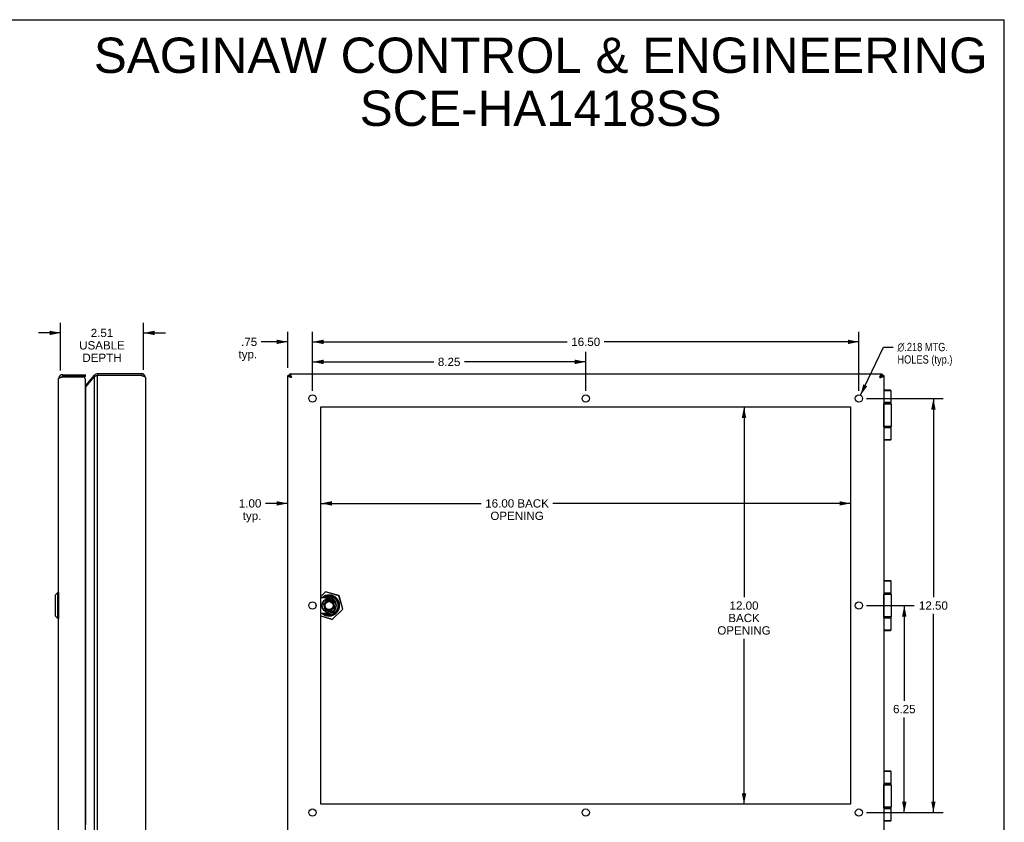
# Model space of a CAD drawing. Header units: inches. Extents: x 0 to 56.7, y 0 to 36.7.
# Tile 11 of 11: x 26.9 to 56.7, y 12.4 to 36.7. Entities that reach past the tile are written whole.
import ezdxf

# ---------------------------------------------------------------- set-up
doc = ezdxf.new("R2010")
doc.units = ezdxf.units.IN
doc.header["$LTSCALE"] = 3.116667
doc.header["$MEASUREMENT"] = 0
doc.layers.get('0').update_dxf_attribs({"linetype": 'CONTINUOUS'})
doc.layers.add('02___PRT_ALL_AXES', color=7, linetype='CONTINUOUS')
doc.layers.add('DIMENSIONS', color=7, linetype='CONTINUOUS')
doc.styles.get("Standard").update_dxf_attribs({"font": 'arial.ttf'})
doc.styles.add('TEXTSTYLE_1', font='gdt', dxfattribs={"width": 0.8})
doc.dimstyles.new('DIMSTYLE_1', dxfattribs={"dimtxt": 0.25, "dimasz": 0.333333, "dimexe": 0.09, "dimexo": 0.07, "dimgap": 0.0375, "dimtad": 0, "dimtih": 1, "dimtoh": 1, "dimzin": 4, "dimdsep": 46, "dimtxsty": 'Standard', "dimblk": '_FILLED', "dimblk1": '_FILLED', "dimblk2": '_FILLED', "dimcen": 0.09, "dimazin": 1, "dimtfac": 1, "dimtofl": 0, "dimtmove": 0, "dimatfit": 3, "dimldrblk": '_FILLED', "dimfxl": 0, "dimtolj": 1, "dimtzin": 4, "dimarcsym": 0})
doc.dimstyles.new('DIMSTYLE_2', dxfattribs={"dimtxt": 0.25, "dimasz": 0.333333, "dimexe": 0.09, "dimexo": 0.07, "dimgap": 0.09, "dimtad": 0, "dimtih": 1, "dimtoh": 1, "dimdec": 3, "dimzin": 4, "dimdsep": 46, "dimtxsty": 'Standard', "dimblk": '_FILLED', "dimblk1": '_FILLED', "dimblk2": '_FILLED', "dimcen": 0.09, "dimadec": 3, "dimazin": 1, "dimtfac": 1, "dimtofl": 0, "dimtmove": 0, "dimatfit": 1, "dimldrblk": '_FILLED', "dimfxl": 0, "dimtolj": 1, "dimtzin": 4, "dimarcsym": 0})

# ---------------------------------------------------------------- blocks, each defined once
blk = doc.blocks.new('_FILLED')
at = {"color": 0, "linetype": 'ByBlock'}
blk.add_solid([(0, 0), (-1, 0.2), (-1, -0.2)], dxfattribs=at)
blk = doc.blocks.new('*D1')
at = {"layer": 'DIMENSIONS', "color": 2, "linetype": 'Continuous'}
for p, q in [((35.776, 25.464), (35.776, 27.241)), ((52.276, 25.464), (52.276, 27.241)), ((35.776, 26.941), (43.464, 26.941)), ((52.276, 26.941), (44.587, 26.941))]:
    blk.add_line(p, q, dxfattribs=at)
at = {"layer": 'DIMENSIONS', "color": 2, "linetype": 'Continuous', "xscale": 0.3333333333, "yscale": 0.3333333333, "zscale": 0.3333333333, "rotation": 180}
blk.add_blockref('_FILLED', (35.776, 26.941), dxfattribs=at)
at = {"layer": 'DIMENSIONS', "color": 2, "linetype": 'Continuous', "xscale": 0.3333333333, "yscale": 0.3333333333, "zscale": 0.3333333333}
blk.add_blockref('_FILLED', (52.276, 26.941), dxfattribs=at)
at = {"layer": 'DIMENSIONS', "color": 2, "linetype": 'Continuous', "insert": (44.026, 27.066), "char_height": 0.25, "width": 0.87361, "attachment_point": 2, "line_spacing_factor": 0.9}
blk.add_mtext('16.50', dxfattribs=at)
blk = doc.blocks.new('*D2')
at = {"layer": 'DIMENSIONS', "color": 2, "linetype": 'Continuous'}
for p, q in [((52.323, 25.329), (53.023, 26.785)), ((53.023, 26.785), (53.314, 26.785))]:
    blk.add_line(p, q, dxfattribs=at)
at = {"layer": 'DIMENSIONS', "color": 2, "linetype": 'Continuous', "xscale": 0.3333333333, "yscale": 0.3333333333, "zscale": 0.3333333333, "rotation": 244.3288928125}
blk.add_blockref('_FILLED', (52.323, 25.329), dxfattribs=at)
at = {"layer": 'DIMENSIONS', "color": 2, "linetype": 'Continuous', "insert": (53.439, 26.91), "char_height": 0.25, "width": 2.07342, "attachment_point": 1, "line_spacing_factor": 0.9, "style": 'TEXTSTYLE_1'}
blk.add_mtext('{\\fgdt;n}\\fArial;.218 MTG.\\PHOLES (typ.)', dxfattribs=at)
blk = doc.blocks.new('*D3')
at = {"layer": 'DIMENSIONS', "color": 2, "linetype": 'Continuous'}
for p, q in [((52.509, 25.23), (54.825, 25.23)), ((54.525, 25.23), (54.525, 19.23)), ((54.525, 12.73), (54.525, 18.73)), ((52.618, 12.73), (54.825, 12.73))]:
    blk.add_line(p, q, dxfattribs=at)
at = {"layer": 'DIMENSIONS', "color": 2, "linetype": 'Continuous', "xscale": 0.3333333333, "yscale": 0.3333333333, "zscale": 0.3333333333}
for p, rotation in [((54.525, 25.23), 90), ((54.525, 12.73), 270)]:
    blk.add_blockref('_FILLED', p, dxfattribs=dict(at, rotation=rotation))
at = {"layer": 'DIMENSIONS', "color": 2, "linetype": 'Continuous', "insert": (54.525, 19.105), "char_height": 0.25, "width": 0.87361, "attachment_point": 2, "line_spacing_factor": 0.9}
blk.add_mtext('12.50', dxfattribs=at)
blk = doc.blocks.new('*D4')
at = {"layer": 'DIMENSIONS', "color": 2, "linetype": 'Continuous'}
for p, q in [((54.525, 12.73), (54.525, 13.397)), ((52.509, 12.73), (54.825, 12.73)), ((53.199, 11.98), (54.825, 11.98)), ((54.525, 11.98), (54.525, 11.208)), ((54.525, 11.208), (54.267, 11.208))]:
    blk.add_line(p, q, dxfattribs=at)
at = {"layer": 'DIMENSIONS', "color": 2, "linetype": 'Continuous', "xscale": 0.3333333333, "yscale": 0.3333333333, "zscale": 0.3333333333}
for p, rotation in [((54.525, 12.73), 270), ((54.525, 11.98), 90)]:
    blk.add_blockref('_FILLED', p, dxfattribs=dict(at, rotation=rotation))
at = {"layer": 'DIMENSIONS', "color": 2, "linetype": 'Continuous', "insert": (54.142, 11.333), "char_height": 0.25, "width": 0.56227, "attachment_point": 3, "line_spacing_factor": 0.9}
blk.add_mtext('.75\\Ptyp.', dxfattribs=at)
blk = doc.blocks.new('*D5')
at = {"layer": 'DIMENSIONS', "color": 2, "linetype": 'Continuous'}
for p, q in [((35.026, 26.154), (35.026, 27.241)), ((35.776, 25.464), (35.776, 27.241)), ((35.026, 26.941), (34.228, 26.941)), ((35.776, 26.941), (36.442, 26.941))]:
    blk.add_line(p, q, dxfattribs=at)
at = {"layer": 'DIMENSIONS', "color": 2, "linetype": 'Continuous', "xscale": 0.3333333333, "yscale": 0.3333333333, "zscale": 0.3333333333}
blk.add_blockref('_FILLED', (35.026, 26.941), dxfattribs=at)
at = {"layer": 'DIMENSIONS', "color": 2, "linetype": 'Continuous', "xscale": 0.3333333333, "yscale": 0.3333333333, "zscale": 0.3333333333, "rotation": 180}
blk.add_blockref('_FILLED', (35.776, 26.941), dxfattribs=at)
at = {"layer": 'DIMENSIONS', "color": 2, "linetype": 'Continuous', "insert": (34.103, 27.066), "char_height": 0.25, "width": 0.56227, "attachment_point": 3, "line_spacing_factor": 0.9}
blk.add_mtext('.75\\Ptyp.', dxfattribs=at)
blk = doc.blocks.new('*D8')
at = {"layer": 'DIMENSIONS', "color": 2, "linetype": 'Continuous'}
for p, q in [((35.776, 25.464), (35.776, 26.637)), ((44.026, 25.464), (44.026, 26.637)), ((35.776, 26.337), (39.436, 26.337)), ((44.026, 26.337), (40.365, 26.337))]:
    blk.add_line(p, q, dxfattribs=at)
at = {"layer": 'DIMENSIONS', "color": 2, "linetype": 'Continuous', "xscale": 0.3333333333, "yscale": 0.3333333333, "zscale": 0.3333333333, "rotation": 180}
blk.add_blockref('_FILLED', (35.776, 26.337), dxfattribs=at)
at = {"layer": 'DIMENSIONS', "color": 2, "linetype": 'Continuous', "xscale": 0.3333333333, "yscale": 0.3333333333, "zscale": 0.3333333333}
blk.add_blockref('_FILLED', (44.026, 26.337), dxfattribs=at)
at = {"layer": 'DIMENSIONS', "color": 2, "linetype": 'Continuous', "insert": (39.901, 26.462), "char_height": 0.25, "width": 0.67937, "attachment_point": 2, "line_spacing_factor": 0.9}
blk.add_mtext('8.25', dxfattribs=at)
blk = doc.blocks.new('*D9')
at = {"layer": 'DIMENSIONS', "color": 2, "linetype": 'Continuous'}
for p, q in [((52.509, 18.98), (53.946, 18.98)), ((53.646, 18.98), (53.646, 16.105)), ((53.646, 12.73), (53.646, 15.605)), ((52.509, 12.73), (53.946, 12.73))]:
    blk.add_line(p, q, dxfattribs=at)
at = {"layer": 'DIMENSIONS', "color": 2, "linetype": 'Continuous', "xscale": 0.3333333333, "yscale": 0.3333333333, "zscale": 0.3333333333}
for p, rotation in [((53.646, 18.98), 90), ((53.646, 12.73), 270)]:
    blk.add_blockref('_FILLED', p, dxfattribs=dict(at, rotation=rotation))
at = {"layer": 'DIMENSIONS', "color": 2, "linetype": 'Continuous', "insert": (53.646, 15.98), "char_height": 0.25, "width": 0.67937, "attachment_point": 2, "line_spacing_factor": 0.9}
blk.add_mtext('6.25', dxfattribs=at)
blk = doc.blocks.new('*D10')
at = {"layer": 'DIMENSIONS', "color": 2, "linetype": 'Continuous'}
for p, q in [((35.026, 22.064), (34.355, 22.064)), ((36.026, 22.064), (36.692, 22.064))]:
    blk.add_line(p, q, dxfattribs=at)
at = {"layer": 'DIMENSIONS', "color": 2, "linetype": 'Continuous', "xscale": 0.3333333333, "yscale": 0.3333333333, "zscale": 0.3333333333}
blk.add_blockref('_FILLED', (35.026, 22.064), dxfattribs=at)
at = {"layer": 'DIMENSIONS', "color": 2, "linetype": 'Continuous', "xscale": 0.3333333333, "yscale": 0.3333333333, "zscale": 0.3333333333, "rotation": 180}
blk.add_blockref('_FILLED', (36.026, 22.064), dxfattribs=at)
at = {"layer": 'DIMENSIONS', "color": 2, "linetype": 'Continuous', "insert": (34.23, 22.189), "char_height": 0.25, "width": 0.67937, "attachment_point": 3, "line_spacing_factor": 0.9}
blk.add_mtext('1.00\\Ptyp.', dxfattribs=at)
blk = doc.blocks.new('*D11')
at = {"layer": 'DIMENSIONS', "color": 2, "linetype": 'Continuous'}
for p, q in [((36.026, 22.064), (40.867, 22.064)), ((52.026, 22.064), (43.036, 22.064))]:
    blk.add_line(p, q, dxfattribs=at)
at = {"layer": 'DIMENSIONS', "color": 2, "linetype": 'Continuous', "xscale": 0.3333333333, "yscale": 0.3333333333, "zscale": 0.3333333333, "rotation": 180}
blk.add_blockref('_FILLED', (36.026, 22.064), dxfattribs=at)
at = {"layer": 'DIMENSIONS', "color": 2, "linetype": 'Continuous', "xscale": 0.3333333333, "yscale": 0.3333333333, "zscale": 0.3333333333}
blk.add_blockref('_FILLED', (52.026, 22.064), dxfattribs=at)
at = {"layer": 'DIMENSIONS', "color": 2, "linetype": 'Continuous', "insert": (41.952, 22.189), "char_height": 0.25, "width": 1.91914, "attachment_point": 2, "line_spacing_factor": 0.9}
blk.add_mtext('16.00 BACK\\POPENING', dxfattribs=at)
blk = doc.blocks.new('*D12')
at = {"layer": 'DIMENSIONS', "color": 2, "linetype": 'Continuous'}
for p, q in [((48.806, 24.98), (48.806, 19.23)), ((48.806, 12.98), (48.806, 17.98))]:
    blk.add_line(p, q, dxfattribs=at)
at = {"layer": 'DIMENSIONS', "color": 2, "linetype": 'Continuous', "xscale": 0.3333333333, "yscale": 0.3333333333, "zscale": 0.3333333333}
for p, rotation in [((48.806, 24.98), 90), ((48.806, 12.98), 270)]:
    blk.add_blockref('_FILLED', p, dxfattribs=dict(at, rotation=rotation))
at = {"layer": 'DIMENSIONS', "color": 2, "linetype": 'Continuous', "insert": (48.806, 19.105), "char_height": 0.25, "width": 1.60781, "attachment_point": 2, "line_spacing_factor": 0.9}
blk.add_mtext('12.00\\PBACK\\POPENING', dxfattribs=at)
blk = doc.blocks.new('*D13')
at = {"layer": 'DIMENSIONS', "color": 2, "linetype": 'Continuous'}
for p, q in [((48.806, 12.98), (48.806, 13.647)), ((48.806, 11.98), (48.806, 11.249)), ((48.806, 11.249), (49.034, 11.249))]:
    blk.add_line(p, q, dxfattribs=at)
at = {"layer": 'DIMENSIONS', "color": 2, "linetype": 'Continuous', "xscale": 0.3333333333, "yscale": 0.3333333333, "zscale": 0.3333333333}
for p, rotation in [((48.806, 12.98), 270), ((48.806, 11.98), 90)]:
    blk.add_blockref('_FILLED', p, dxfattribs=dict(at, rotation=rotation))
at = {"layer": 'DIMENSIONS', "color": 2, "linetype": 'Continuous', "insert": (49.159, 11.374), "char_height": 0.25, "width": 0.67937, "attachment_point": 1, "line_spacing_factor": 0.9}
blk.add_mtext('1.00\\Ptyp.', dxfattribs=at)
blk = doc.blocks.new('*D22')
at = {"layer": 'DIMENSIONS', "color": 2, "linetype": 'Continuous'}
for p, q in [((28.165, 26.078), (28.165, 27.511)), ((30.67, 26.094), (30.67, 27.511)), ((28.165, 27.211), (27.498, 27.211)), ((30.67, 27.211), (31.336, 27.211))]:
    blk.add_line(p, q, dxfattribs=at)
at = {"layer": 'DIMENSIONS', "color": 2, "linetype": 'Continuous', "xscale": 0.3333333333, "yscale": 0.3333333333, "zscale": 0.3333333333}
blk.add_blockref('_FILLED', (28.165, 27.211), dxfattribs=at)
at = {"layer": 'DIMENSIONS', "color": 2, "linetype": 'Continuous', "xscale": 0.3333333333, "yscale": 0.3333333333, "zscale": 0.3333333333, "rotation": 180}
blk.add_blockref('_FILLED', (30.67, 27.211), dxfattribs=at)
at = {"layer": 'DIMENSIONS', "color": 2, "linetype": 'Continuous', "insert": (29.417, 27.336), "char_height": 0.25, "width": 1.37546, "attachment_point": 2, "line_spacing_factor": 0.9}
blk.add_mtext('2.51\\PUSABLE\\PDEPTH', dxfattribs=at)

msp = doc.modelspace()

# ---------------------------------------------------------------- linework, layer by layer
at = {"color": 7, "linetype": 'Continuous'}
for p, q in [((0, 36.6667), (56.6667, 36.6667)), ((56.6667, 0), (56.6667, 36.6667)), ((28.2246, 25.9503), (28.2246, 25.8903)), ((28.9146, 25.8903), (28.2246, 25.8903)), ((28.8246, 25.8903), (28.8246, 25.9503)), ((28.9146, 25.8903), (28.9146, 25.9503)), ((29.1938, 25.9375), (29.2287, 25.9082)), ((29.2857, 25.9803), (29.2857, 25.9203)), ((30.6098, 25.9803), (30.6098, 25.9203)), ((35.0256, 25.9203), (35.0856, 25.9203)), ((35.0561, 25.9203), (35.0561, 25.9503)), ((35.0856, 25.9803), (35.0856, 25.9203)), ((35.107, 25.887), (35.107, 25.8989)), ((35.1456, 25.8603), (35.107, 25.8989)), ((35.107, 25.8989), (35.1189, 25.8989)), ((52.9442, 25.8989), (52.9056, 25.8603)), ((52.9323, 25.8989), (52.9442, 25.8989)), ((52.9442, 25.8989), (52.9442, 25.887)), ((52.9656, 25.9803), (52.9656, 25.9203)), ((53.0256, 25.9203), (52.9656, 25.9203)), ((52.9961, 25.9203), (52.9961, 25.9503)), ((28.9309, 25.6241), (28.9499, 25.6082)), ((53.233, 25.4803), (53.0256, 25.4803)), ((53.246, 25.4673), (53.0256, 25.4673)), ((53.246, 25.1053), (53.0256, 25.1053)), ((53.0256, 25.1003), (53.216, 25.1003)), ((53.0256, 25.0703), (53.246, 25.0703)), ((53.0307, 24.3903), (53.0307, 25.0703)), ((53.0311, 25.0703), (53.0311, 24.3903)), ((53.042, 25.1003), (53.0416, 25.1003)), ((53.246, 24.3903), (53.0256, 24.3903)), ((53.216, 24.3603), (53.0256, 24.3603)), ((53.0256, 24.3553), (53.246, 24.3553)), ((53.042, 24.3603), (53.0416, 24.3604)), ((53.0256, 23.9933), (53.246, 23.9933)), ((53.0256, 23.9803), (53.233, 23.9803)), ((53.233, 19.7303), (53.0256, 19.7303)), ((53.246, 19.7173), (53.0256, 19.7173)), ((28.0828, 19.3744), (27.9996, 19.2913)), ((28.0828, 18.5863), (28.0828, 19.3744)), ((28.1015, 19.3744), (28.0828, 19.3744)), ((28.1015, 19.3744), (28.1015, 18.5863)), ((36.1654, 19.3962), (36.0256, 19.2565)), ((36.1673, 19.3943), (36.0256, 19.2526)), ((36.1673, 19.3943), (36.1654, 19.3962)), ((36.1673, 19.3943), (36.168, 19.3969)), ((36.5717, 19.2779), (36.1673, 19.3943)), ((36.5725, 19.2806), (36.168, 19.3969)), ((53.246, 19.3553), (53.0256, 19.3553)), ((53.0256, 19.3503), (53.216, 19.3503)), ((53.042, 19.3503), (53.0416, 19.3503)), ((27.9976, 19.2862), (27.9976, 18.6744)), ((27.9996, 19.2913), (27.9996, 18.6694)), ((35.8706, 19.0338), (35.8706, 18.9269)), ((36.2581, 19.2165), (36.0256, 19.2165)), ((36.23, 19.1518), (36.1027, 19.0245)), ((36.1541, 19.0618), (36.1137, 19.0214)), ((36.1779, 19.2801), (36.1144, 19.2165)), ((36.1253, 19.2165), (36.1736, 19.2648)), ((36.1541, 19.0618), (36.1574, 19.0596)), ((36.2331, 19.1408), (36.1926, 19.1003)), ((36.1926, 19.1003), (36.1949, 19.097)), ((36.2331, 19.1408), (36.23, 19.1518)), ((36.4054, 19.1116), (36.23, 19.1518)), ((36.3971, 19.1032), (36.2331, 19.1408)), ((36.5739, 19.0766), (36.3704, 19.2801)), ((36.3747, 19.2648), (36.5586, 19.0809)), ((36.3747, 19.1857), (36.3747, 19.2353)), ((36.3971, 19.1032), (36.4054, 19.1116)), ((36.4346, 18.9393), (36.3971, 19.1032)), ((36.4456, 18.9361), (36.4054, 19.1116)), ((36.5717, 19.2779), (36.5725, 19.2806)), ((36.5717, 19.2779), (36.5744, 19.2787)), ((36.6881, 18.8735), (36.5717, 19.2779)), ((36.6907, 18.8742), (36.5744, 19.2787)), ((53.0256, 19.3203), (53.246, 19.3203)), ((53.0307, 18.6403), (53.0307, 19.3203)), ((53.0311, 19.3203), (53.0311, 18.6403)), ((36.2581, 18.7441), (36.0256, 18.7441)), ((36.1027, 19.0245), (36.1429, 18.8491)), ((36.1137, 19.0214), (36.1027, 19.0245)), ((36.1137, 19.0214), (36.1512, 18.8574)), ((36.1144, 18.7441), (36.1779, 18.6806)), ((36.1736, 18.6958), (36.1253, 18.7441)), ((36.1512, 18.8574), (36.1429, 18.8491)), ((36.1429, 18.8491), (36.3183, 18.8089)), ((36.1512, 18.8574), (36.3152, 18.8198)), ((36.3152, 18.8198), (36.3557, 18.8603)), ((36.3152, 18.8198), (36.3183, 18.8089)), ((36.3183, 18.8089), (36.4456, 18.9361)), ((36.3557, 18.8603), (36.3534, 18.8636)), ((36.3704, 18.6806), (36.5739, 18.8841)), ((36.5586, 18.8798), (36.3747, 18.6958)), ((36.381, 18.5664), (36.6881, 18.8735)), ((36.3829, 18.5645), (36.69, 18.8715)), ((36.3942, 18.8988), (36.3909, 18.9011)), ((36.3942, 18.8988), (36.4346, 18.9393)), ((36.4346, 18.9393), (36.4456, 18.9361)), ((36.4941, 18.9805), (36.4941, 18.9801)), ((36.6881, 18.8735), (36.6907, 18.8742)), ((36.6881, 18.8735), (36.69, 18.8715)), ((28.0828, 18.5863), (27.9996, 18.6694)), ((28.1015, 18.5863), (28.0828, 18.5863)), ((36.0256, 18.6686), (36.381, 18.5664)), ((36.0256, 18.6658), (36.3803, 18.5638)), ((36.381, 18.5664), (36.3803, 18.5638)), ((36.381, 18.5664), (36.3829, 18.5645)), ((53.246, 18.6403), (53.0256, 18.6403)), ((53.216, 18.6103), (53.0256, 18.6103)), ((53.0256, 18.6053), (53.246, 18.6053)), ((53.042, 18.6103), (53.0416, 18.6104)), ((53.0256, 18.2433), (53.246, 18.2433)), ((53.0256, 18.2303), (53.233, 18.2303)), ((53.233, 13.9803), (53.0256, 13.9803)), ((53.246, 13.9673), (53.0256, 13.9673)), ((53.246, 13.6053), (53.0256, 13.6053)), ((53.0256, 13.6003), (53.216, 13.6003)), ((53.0256, 13.5703), (53.246, 13.5703)), ((53.0307, 12.8903), (53.0307, 13.5703)), ((53.0311, 13.5703), (53.0311, 12.8903)), ((53.042, 13.6003), (53.0416, 13.6003)), ((53.246, 12.8903), (53.0256, 12.8903)), ((53.216, 12.8603), (53.0256, 12.8603)), ((53.0256, 12.8553), (53.246, 12.8553)), ((53.042, 12.8603), (53.0416, 12.8604)), ((53.0256, 12.4933), (53.246, 12.4933)), ((53.0256, 12.4803), (53.233, 12.4803))]:
    msp.add_line(p, q, dxfattribs=at)
at = {"color": 3, "linetype": 'Continuous'}
for p, q in [((28.2089, 25.8853), (28.8541, 25.8853)), ((28.2246, 25.9503), (28.9146, 25.9503)), ((28.9309, 25.6241), (29.1938, 25.9375)), ((28.9309, 25.5855), (29.1938, 25.8989)), ((29.1938, 12.0618), (29.1938, 25.8989)), ((29.2857, 25.9203), (29.2727, 25.9177)), ((30.6098, 25.9803), (29.2857, 25.9803)), ((29.2857, 12.0403), (29.2857, 25.9203)), ((30.6098, 25.9203), (29.2857, 25.9203)), ((35.0256, 12.0403), (35.0256, 25.9203)), ((35.0561, 25.9503), (35.0856, 25.9503)), ((35.0856, 25.9803), (52.9656, 25.9803)), ((52.9656, 25.9503), (52.9961, 25.9503)), ((53.0256, 25.9203), (53.0256, 12.0403)), ((28.1046, 12.1303), (28.1046, 25.8303)), ((28.9146, 12.1603), (28.9146, 25.8003)), ((28.9309, 12.3751), (28.9309, 25.5855)), ((30.7298, 25.8603), (30.7298, 12.1003))]:
    msp.add_line(p, q, dxfattribs=at)
for points in [[(28.1046, 25.8303), (28.1047, 25.8325), (28.1053, 25.8346), (28.1062, 25.8367), (28.1075, 25.8388), (28.1091, 25.8409), (28.1111, 25.843), (28.1135, 25.8451), (28.1161, 25.8473), (28.1192, 25.8494), (28.1225, 25.8515), (28.1261, 25.8536), (28.1301, 25.8557), (28.1343, 25.8578), (28.1389, 25.86), (28.1436, 25.8621), (28.1487, 25.8642), (28.1539, 25.8663), (28.1594, 25.8684), (28.1651, 25.8705), (28.1709, 25.8726), (28.177, 25.8748), (28.1831, 25.8769), (28.1894, 25.879), (28.1958, 25.8811), (28.2023, 25.8832), (28.2089, 25.8853)], [(29.2727, 25.9177), (29.2662, 25.9163), (29.2598, 25.915), (29.2534, 25.9136), (29.2472, 25.9123), (29.241, 25.911), (29.235, 25.9096), (29.2292, 25.9083), (29.2235, 25.9069), (29.218, 25.9056), (29.2127, 25.9043), (29.2076, 25.9029), (29.2028, 25.9016), (29.1982, 25.9002), (29.1938, 25.8989)], [(30.7298, 25.8603), (30.7296, 25.8626), (30.7289, 25.865), (30.7278, 25.8673), (30.7263, 25.8696), (30.7244, 25.8719), (30.722, 25.8742), (30.7192, 25.8765), (30.716, 25.8788), (30.7125, 25.8811), (30.7086, 25.8834), (30.7043, 25.8857), (30.6996, 25.888), (30.6946, 25.8903), (30.6894, 25.8926), (30.6838, 25.895), (30.678, 25.8973), (30.6719, 25.8996), (30.6656, 25.9019), (30.659, 25.9042), (30.6523, 25.9065), (30.6455, 25.9088), (30.6385, 25.9111), (30.6314, 25.9134), (30.6243, 25.9157), (30.617, 25.918), (30.6098, 25.9203)], [(35.1456, 25.8603), (35.1384, 25.8626), (35.1311, 25.865), (35.124, 25.8673), (35.1169, 25.8696), (35.1099, 25.8719), (35.1031, 25.8742), (35.0963, 25.8765), (35.0898, 25.8788), (35.0835, 25.8811), (35.0774, 25.8834), (35.0716, 25.8857), (35.066, 25.888), (35.0607, 25.8903), (35.0558, 25.8926), (35.0511, 25.895), (35.0468, 25.8973), (35.0429, 25.8996), (35.0393, 25.9019), (35.0362, 25.9042), (35.0334, 25.9065), (35.031, 25.9088), (35.0291, 25.9111), (35.0276, 25.9134), (35.0265, 25.9157), (35.0258, 25.918), (35.0256, 25.9203)], [(35.1456, 25.8603), (35.1433, 25.8676), (35.141, 25.8748), (35.1387, 25.882), (35.1364, 25.8891), (35.1341, 25.896), (35.1318, 25.9029), (35.1294, 25.9096), (35.1271, 25.9161), (35.1248, 25.9224), (35.1225, 25.9285), (35.1202, 25.9343), (35.1179, 25.9399), (35.1156, 25.9452), (35.1133, 25.9502), (35.111, 25.9548), (35.1087, 25.9591), (35.1064, 25.963), (35.1041, 25.9666), (35.1018, 25.9698), (35.0994, 25.9725), (35.0971, 25.9749), (35.0948, 25.9768), (35.0925, 25.9784), (35.0902, 25.9795), (35.0879, 25.9801), (35.0856, 25.9803)], [(52.9056, 25.8603), (52.9079, 25.8676), (52.9102, 25.8748), (52.9125, 25.882), (52.9148, 25.8891), (52.9171, 25.896), (52.9194, 25.9029), (52.9218, 25.9096), (52.9241, 25.9161), (52.9264, 25.9224), (52.9287, 25.9285), (52.931, 25.9343), (52.9333, 25.9399), (52.9356, 25.9452), (52.9379, 25.9502), (52.9402, 25.9548), (52.9425, 25.9591), (52.9448, 25.963), (52.9471, 25.9666), (52.9494, 25.9698), (52.9518, 25.9725), (52.9541, 25.9749), (52.9564, 25.9768), (52.9587, 25.9784), (52.961, 25.9795), (52.9633, 25.9801), (52.9656, 25.9803)], [(52.9056, 25.8603), (52.9128, 25.8626), (52.9201, 25.865), (52.9272, 25.8673), (52.9343, 25.8696), (52.9413, 25.8719), (52.9481, 25.8742), (52.9549, 25.8765), (52.9614, 25.8788), (52.9677, 25.8811), (52.9738, 25.8834), (52.9796, 25.8857), (52.9852, 25.888), (52.9905, 25.8903), (52.9954, 25.8926), (53.0001, 25.895), (53.0044, 25.8973), (53.0083, 25.8996), (53.0119, 25.9019), (53.015, 25.9042), (53.0178, 25.9065), (53.0202, 25.9088), (53.0221, 25.9111), (53.0236, 25.9134), (53.0247, 25.9157), (53.0254, 25.918), (53.0256, 25.9203)], [(28.9309, 25.5855), (28.928, 25.582), (28.9248, 25.5784), (28.9214, 25.5748), (28.9179, 25.5713), (28.9146, 25.5681)]]:
    msp.add_lwpolyline(points, dxfattribs=at)
at = {"color": 7, "linetype": 'Continuous'}
for points in [[(35.0856, 25.9203), (35.0858, 25.9185), (35.0862, 25.9168), (35.087, 25.915), (35.0881, 25.9132), (35.0895, 25.9114), (35.0912, 25.9096), (35.0932, 25.9078), (35.0955, 25.906), (35.098, 25.9043), (35.1008, 25.9025), (35.1038, 25.9007), (35.107, 25.8989)], [(35.1456, 25.8603), (35.1426, 25.865), (35.1396, 25.8697), (35.1366, 25.8743), (35.1336, 25.8789), (35.1306, 25.8833), (35.1276, 25.8876), (35.1246, 25.8917), (35.1216, 25.8956), (35.1186, 25.8993), (35.1156, 25.9028), (35.1126, 25.906), (35.1096, 25.9089), (35.1066, 25.9115), (35.1036, 25.9138), (35.1006, 25.9158), (35.0976, 25.9174), (35.0946, 25.9187), (35.0916, 25.9196), (35.0886, 25.9202), (35.0856, 25.9203)], [(35.1456, 25.8603), (35.1409, 25.8633), (35.1362, 25.8663), (35.1316, 25.8693), (35.1271, 25.8723), (35.1226, 25.8753), (35.1183, 25.8783), (35.1143, 25.8813), (35.1104, 25.8843), (35.1066, 25.8873), (35.1032, 25.8903), (35.1, 25.8933), (35.097, 25.8964), (35.0944, 25.8993), (35.0921, 25.9023), (35.0902, 25.9053), (35.0885, 25.9083), (35.0873, 25.9113), (35.0863, 25.9143), (35.0858, 25.9173), (35.0856, 25.9203)], [(35.0856, 25.9203), (35.0874, 25.9202), (35.0892, 25.9197), (35.091, 25.9189), (35.0927, 25.9178), (35.0945, 25.9164), (35.0963, 25.9147), (35.0981, 25.9127), (35.0999, 25.9105), (35.1017, 25.9079), (35.1035, 25.9052), (35.1052, 25.9021), (35.107, 25.8989)], [(52.9056, 25.8603), (52.9103, 25.8633), (52.915, 25.8663), (52.9196, 25.8693), (52.9241, 25.8723), (52.9286, 25.8753), (52.9329, 25.8783), (52.9369, 25.8813), (52.9408, 25.8843), (52.9446, 25.8873), (52.948, 25.8903), (52.9512, 25.8933), (52.9542, 25.8964), (52.9568, 25.8993), (52.9591, 25.9023), (52.961, 25.9053), (52.9627, 25.9083), (52.9639, 25.9113), (52.9649, 25.9143), (52.9654, 25.9173), (52.9656, 25.9203)], [(52.9056, 25.8603), (52.9086, 25.865), (52.9116, 25.8697), (52.9146, 25.8743), (52.9176, 25.8789), (52.9206, 25.8833), (52.9236, 25.8876), (52.9266, 25.8917), (52.9296, 25.8956), (52.9326, 25.8993), (52.9356, 25.9028), (52.9386, 25.906), (52.9416, 25.9089), (52.9446, 25.9115), (52.9476, 25.9138), (52.9506, 25.9158), (52.9536, 25.9174), (52.9566, 25.9187), (52.9596, 25.9196), (52.9626, 25.9202), (52.9656, 25.9203)], [(52.9656, 25.9203), (52.9638, 25.9202), (52.962, 25.9197), (52.9602, 25.9189), (52.9585, 25.9178), (52.9567, 25.9164), (52.9549, 25.9147), (52.9531, 25.9127), (52.9513, 25.9105), (52.9495, 25.9079), (52.9477, 25.9052), (52.946, 25.9021), (52.9442, 25.8989)], [(52.9656, 25.9203), (52.9654, 25.9185), (52.965, 25.9168), (52.9642, 25.915), (52.9631, 25.9132), (52.9617, 25.9114), (52.96, 25.9096), (52.958, 25.9078), (52.9557, 25.906), (52.9532, 25.9043), (52.9504, 25.9025), (52.9474, 25.9007), (52.9442, 25.8989)], [(53.0416, 25.1003), (53.0412, 25.1003), (53.0408, 25.1003), (53.0404, 25.1001), (53.04, 25.1), (53.0396, 25.0998), (53.0392, 25.0996), (53.0388, 25.0993), (53.0384, 25.099), (53.038, 25.0987), (53.0376, 25.0983), (53.0372, 25.0978), (53.0369, 25.0974), (53.0365, 25.0969), (53.0361, 25.0963), (53.0358, 25.0957), (53.0354, 25.0951), (53.0351, 25.0945), (53.0348, 25.0938), (53.0345, 25.0931), (53.0342, 25.0923), (53.0339, 25.0915), (53.0336, 25.0907), (53.0333, 25.0899), (53.0331, 25.089), (53.0328, 25.0882), (53.0326, 25.0872), (53.0323, 25.0863), (53.0321, 25.0853), (53.0319, 25.0844), (53.0318, 25.0834), (53.0316, 25.0823), (53.0314, 25.0813), (53.0313, 25.0802), (53.0312, 25.0792), (53.031, 25.0781), (53.0309, 25.077), (53.0309, 25.0759), (53.0308, 25.0748), (53.0307, 25.0737), (53.0307, 25.0726), (53.0307, 25.0715), (53.0307, 25.0703)], [(53.0416, 25.1003), (53.0412, 25.1003), (53.0408, 25.1001), (53.0404, 25.1), (53.04, 25.0998), (53.0396, 25.0996), (53.0392, 25.0993), (53.0388, 25.099), (53.0384, 25.0987), (53.038, 25.0983), (53.0376, 25.0978), (53.0372, 25.0974), (53.0369, 25.0969), (53.0365, 25.0963), (53.0362, 25.0957), (53.0358, 25.0951), (53.0355, 25.0945), (53.0352, 25.0938), (53.0349, 25.0931), (53.0346, 25.0923), (53.0343, 25.0915), (53.034, 25.0907), (53.0337, 25.0899), (53.0334, 25.089), (53.0332, 25.0882), (53.033, 25.0872), (53.0327, 25.0863), (53.0325, 25.0853), (53.0323, 25.0844), (53.0321, 25.0834), (53.032, 25.0823), (53.0318, 25.0813), (53.0317, 25.0802), (53.0315, 25.0792), (53.0314, 25.0781), (53.0313, 25.077), (53.0312, 25.0759), (53.0312, 25.0748), (53.0311, 25.0737), (53.0311, 25.0726), (53.0311, 25.0715), (53.0311, 25.0703)], [(53.1761, 25.1053), (53.1755, 25.1053), (53.1749, 25.1053), (53.1743, 25.1053), (53.1738, 25.1053), (53.1732, 25.1052), (53.1727, 25.1052), (53.1722, 25.1051), (53.1717, 25.1051), (53.1713, 25.105), (53.1708, 25.105), (53.1704, 25.1049), (53.17, 25.1048), (53.1696, 25.1048), (53.1693, 25.1047), (53.1689, 25.1046), (53.1686, 25.1045), (53.1682, 25.1044), (53.1679, 25.1043), (53.1676, 25.1042), (53.1673, 25.1041), (53.1671, 25.104), (53.1668, 25.1039), (53.1665, 25.1038), (53.1665, 25.1038)], [(53.0416, 24.3603), (53.0412, 24.3604), (53.0408, 24.3604), (53.0404, 24.3605), (53.04, 24.3607), (53.0396, 24.3609), (53.0392, 24.3611), (53.0388, 24.3614), (53.0384, 24.3617), (53.038, 24.362), (53.0376, 24.3624), (53.0372, 24.3628), (53.0369, 24.3633), (53.0365, 24.3638), (53.0361, 24.3644), (53.0358, 24.3649), (53.0354, 24.3655), (53.0351, 24.3662), (53.0348, 24.3669), (53.0345, 24.3676), (53.0342, 24.3683), (53.0339, 24.3691), (53.0336, 24.3699), (53.0333, 24.3708), (53.0331, 24.3716), (53.0328, 24.3725), (53.0326, 24.3734), (53.0323, 24.3744), (53.0321, 24.3753), (53.0319, 24.3763), (53.0318, 24.3773), (53.0316, 24.3783), (53.0314, 24.3794), (53.0313, 24.3804), (53.0312, 24.3815), (53.031, 24.3826), (53.0309, 24.3837), (53.0309, 24.3848), (53.0308, 24.3859), (53.0307, 24.387), (53.0307, 24.3881), (53.0307, 24.3892), (53.0307, 24.3903)], [(53.0416, 24.3604), (53.0412, 24.3604), (53.0408, 24.3605), (53.0404, 24.3607), (53.04, 24.3609), (53.0396, 24.3611), (53.0392, 24.3614), (53.0388, 24.3617), (53.0384, 24.362), (53.038, 24.3624), (53.0376, 24.3628), (53.0372, 24.3633), (53.0369, 24.3638), (53.0365, 24.3644), (53.0362, 24.3649), (53.0358, 24.3655), (53.0355, 24.3662), (53.0352, 24.3669), (53.0349, 24.3676), (53.0346, 24.3683), (53.0343, 24.3691), (53.034, 24.3699), (53.0337, 24.3708), (53.0334, 24.3716), (53.0332, 24.3725), (53.033, 24.3734), (53.0327, 24.3744), (53.0325, 24.3753), (53.0323, 24.3763), (53.0321, 24.3773), (53.032, 24.3783), (53.0318, 24.3794), (53.0317, 24.3804), (53.0315, 24.3815), (53.0314, 24.3826), (53.0313, 24.3837), (53.0312, 24.3848), (53.0312, 24.3859), (53.0311, 24.387), (53.0311, 24.3881), (53.0311, 24.3892), (53.0311, 24.3903)], [(53.1665, 24.3569), (53.1665, 24.3568), (53.1668, 24.3567), (53.1671, 24.3566), (53.1673, 24.3565), (53.1676, 24.3564), (53.1679, 24.3563), (53.1682, 24.3562), (53.1686, 24.3562), (53.1689, 24.3561), (53.1693, 24.356), (53.1696, 24.3559), (53.17, 24.3558), (53.1704, 24.3558), (53.1708, 24.3557), (53.1713, 24.3556), (53.1717, 24.3556), (53.1722, 24.3555), (53.1727, 24.3555), (53.1732, 24.3554), (53.1738, 24.3554), (53.1743, 24.3554), (53.1749, 24.3554), (53.1755, 24.3553), (53.1761, 24.3553)], [(53.0416, 19.3503), (53.0412, 19.3503), (53.0408, 19.3503), (53.0404, 19.3501), (53.04, 19.35), (53.0396, 19.3498), (53.0392, 19.3496), (53.0388, 19.3493), (53.0384, 19.349), (53.038, 19.3487), (53.0376, 19.3483), (53.0372, 19.3478), (53.0369, 19.3474), (53.0365, 19.3469), (53.0361, 19.3463), (53.0358, 19.3457), (53.0354, 19.3451), (53.0351, 19.3445), (53.0348, 19.3438), (53.0345, 19.3431), (53.0342, 19.3423), (53.0339, 19.3415), (53.0336, 19.3407), (53.0333, 19.3399), (53.0331, 19.339), (53.0328, 19.3382), (53.0326, 19.3372), (53.0323, 19.3363), (53.0321, 19.3353), (53.0319, 19.3344), (53.0318, 19.3334), (53.0316, 19.3323), (53.0314, 19.3313), (53.0313, 19.3302), (53.0312, 19.3292), (53.031, 19.3281), (53.0309, 19.327), (53.0309, 19.3259), (53.0308, 19.3248), (53.0307, 19.3237), (53.0307, 19.3226), (53.0307, 19.3215), (53.0307, 19.3203)], [(53.0416, 19.3503), (53.0412, 19.3503), (53.0408, 19.3501), (53.0404, 19.35), (53.04, 19.3498), (53.0396, 19.3496), (53.0392, 19.3493), (53.0388, 19.349), (53.0384, 19.3487), (53.038, 19.3483), (53.0376, 19.3478), (53.0372, 19.3474), (53.0369, 19.3469), (53.0365, 19.3463), (53.0362, 19.3457), (53.0358, 19.3451), (53.0355, 19.3445), (53.0352, 19.3438), (53.0349, 19.3431), (53.0346, 19.3423), (53.0343, 19.3415), (53.034, 19.3407), (53.0337, 19.3399), (53.0334, 19.339), (53.0332, 19.3382), (53.033, 19.3372), (53.0327, 19.3363), (53.0325, 19.3353), (53.0323, 19.3344), (53.0321, 19.3334), (53.032, 19.3323), (53.0318, 19.3313), (53.0317, 19.3302), (53.0315, 19.3292), (53.0314, 19.3281), (53.0313, 19.327), (53.0312, 19.3259), (53.0312, 19.3248), (53.0311, 19.3237), (53.0311, 19.3226), (53.0311, 19.3215), (53.0311, 19.3203)], [(53.1761, 19.3553), (53.1755, 19.3553), (53.1749, 19.3553), (53.1743, 19.3553), (53.1738, 19.3553), (53.1732, 19.3552), (53.1727, 19.3552), (53.1722, 19.3551), (53.1717, 19.3551), (53.1713, 19.355), (53.1708, 19.355), (53.1704, 19.3549), (53.17, 19.3548), (53.1696, 19.3548), (53.1693, 19.3547), (53.1689, 19.3546), (53.1686, 19.3545), (53.1682, 19.3544), (53.1679, 19.3543), (53.1676, 19.3542), (53.1673, 19.3541), (53.1671, 19.354), (53.1668, 19.3539), (53.1665, 19.3538), (53.1665, 19.3538)], [(36.1541, 19.0618), (36.1552, 19.0638), (36.1563, 19.0658), (36.1575, 19.0679), (36.1589, 19.07), (36.1604, 19.0722), (36.162, 19.0745), (36.1639, 19.0769), (36.1658, 19.0793), (36.168, 19.0816), (36.1702, 19.084), (36.1726, 19.0863), (36.175, 19.0884), (36.1774, 19.0905), (36.1798, 19.0923), (36.1821, 19.094), (36.1844, 19.0956), (36.1866, 19.0969), (36.1887, 19.0982), (36.1907, 19.0993), (36.1926, 19.1003)], [(36.3942, 18.8988), (36.3931, 18.8969), (36.392, 18.8948), (36.3907, 18.8928), (36.3894, 18.8906), (36.3879, 18.8884), (36.3863, 18.8861), (36.3844, 18.8838), (36.3825, 18.8814), (36.3803, 18.879), (36.3781, 18.8767), (36.3757, 18.8744), (36.3733, 18.8722), (36.3709, 18.8702), (36.3685, 18.8683), (36.3661, 18.8666), (36.3639, 18.8651), (36.3617, 18.8637), (36.3596, 18.8625), (36.3576, 18.8614), (36.3557, 18.8603)], [(53.0416, 18.6103), (53.0412, 18.6104), (53.0408, 18.6104), (53.0404, 18.6105), (53.04, 18.6107), (53.0396, 18.6109), (53.0392, 18.6111), (53.0388, 18.6114), (53.0384, 18.6117), (53.038, 18.612), (53.0376, 18.6124), (53.0372, 18.6128), (53.0369, 18.6133), (53.0365, 18.6138), (53.0361, 18.6144), (53.0358, 18.6149), (53.0354, 18.6155), (53.0351, 18.6162), (53.0348, 18.6169), (53.0345, 18.6176), (53.0342, 18.6183), (53.0339, 18.6191), (53.0336, 18.6199), (53.0333, 18.6208), (53.0331, 18.6216), (53.0328, 18.6225), (53.0326, 18.6234), (53.0323, 18.6244), (53.0321, 18.6253), (53.0319, 18.6263), (53.0318, 18.6273), (53.0316, 18.6283), (53.0314, 18.6294), (53.0313, 18.6304), (53.0312, 18.6315), (53.031, 18.6326), (53.0309, 18.6337), (53.0309, 18.6348), (53.0308, 18.6359), (53.0307, 18.637), (53.0307, 18.6381), (53.0307, 18.6392), (53.0307, 18.6403)], [(53.0416, 18.6104), (53.0412, 18.6104), (53.0408, 18.6105), (53.0404, 18.6107), (53.04, 18.6109), (53.0396, 18.6111), (53.0392, 18.6114), (53.0388, 18.6117), (53.0384, 18.612), (53.038, 18.6124), (53.0376, 18.6128), (53.0372, 18.6133), (53.0369, 18.6138), (53.0365, 18.6144), (53.0362, 18.6149), (53.0358, 18.6155), (53.0355, 18.6162), (53.0352, 18.6169), (53.0349, 18.6176), (53.0346, 18.6183), (53.0343, 18.6191), (53.034, 18.6199), (53.0337, 18.6208), (53.0334, 18.6216), (53.0332, 18.6225), (53.033, 18.6234), (53.0327, 18.6244), (53.0325, 18.6253), (53.0323, 18.6263), (53.0321, 18.6273), (53.032, 18.6283), (53.0318, 18.6294), (53.0317, 18.6304), (53.0315, 18.6315), (53.0314, 18.6326), (53.0313, 18.6337), (53.0312, 18.6348), (53.0312, 18.6359), (53.0311, 18.637), (53.0311, 18.6381), (53.0311, 18.6392), (53.0311, 18.6403)], [(53.1665, 18.6069), (53.1665, 18.6068), (53.1668, 18.6067), (53.1671, 18.6066), (53.1673, 18.6065), (53.1676, 18.6064), (53.1679, 18.6063), (53.1682, 18.6062), (53.1686, 18.6062), (53.1689, 18.6061), (53.1693, 18.606), (53.1696, 18.6059), (53.17, 18.6058), (53.1704, 18.6058), (53.1708, 18.6057), (53.1713, 18.6056), (53.1717, 18.6056), (53.1722, 18.6055), (53.1727, 18.6055), (53.1732, 18.6054), (53.1738, 18.6054), (53.1743, 18.6054), (53.1749, 18.6054), (53.1755, 18.6053), (53.1761, 18.6053)], [(53.0416, 13.6003), (53.0412, 13.6003), (53.0408, 13.6003), (53.0404, 13.6001), (53.04, 13.6), (53.0396, 13.5998), (53.0392, 13.5996), (53.0388, 13.5993), (53.0384, 13.599), (53.038, 13.5987), (53.0376, 13.5983), (53.0372, 13.5978), (53.0369, 13.5974), (53.0365, 13.5969), (53.0361, 13.5963), (53.0358, 13.5957), (53.0354, 13.5951), (53.0351, 13.5945), (53.0348, 13.5938), (53.0345, 13.5931), (53.0342, 13.5923), (53.0339, 13.5915), (53.0336, 13.5907), (53.0333, 13.5899), (53.0331, 13.589), (53.0328, 13.5882), (53.0326, 13.5872), (53.0323, 13.5863), (53.0321, 13.5853), (53.0319, 13.5844), (53.0318, 13.5834), (53.0316, 13.5823), (53.0314, 13.5813), (53.0313, 13.5802), (53.0312, 13.5792), (53.031, 13.5781), (53.0309, 13.577), (53.0309, 13.5759), (53.0308, 13.5748), (53.0307, 13.5737), (53.0307, 13.5726), (53.0307, 13.5715), (53.0307, 13.5703)], [(53.0416, 13.6003), (53.0412, 13.6003), (53.0408, 13.6001), (53.0404, 13.6), (53.04, 13.5998), (53.0396, 13.5996), (53.0392, 13.5993), (53.0388, 13.599), (53.0384, 13.5987), (53.038, 13.5983), (53.0376, 13.5978), (53.0372, 13.5974), (53.0369, 13.5969), (53.0365, 13.5963), (53.0362, 13.5957), (53.0358, 13.5951), (53.0355, 13.5945), (53.0352, 13.5938), (53.0349, 13.5931), (53.0346, 13.5923), (53.0343, 13.5915), (53.034, 13.5907), (53.0337, 13.5899), (53.0334, 13.589), (53.0332, 13.5882), (53.033, 13.5872), (53.0327, 13.5863), (53.0325, 13.5853), (53.0323, 13.5844), (53.0321, 13.5834), (53.032, 13.5823), (53.0318, 13.5813), (53.0317, 13.5802), (53.0315, 13.5792), (53.0314, 13.5781), (53.0313, 13.577), (53.0312, 13.5759), (53.0312, 13.5748), (53.0311, 13.5737), (53.0311, 13.5726), (53.0311, 13.5715), (53.0311, 13.5703)], [(53.1761, 13.6053), (53.1755, 13.6053), (53.1749, 13.6053), (53.1743, 13.6053), (53.1738, 13.6053), (53.1732, 13.6052), (53.1727, 13.6052), (53.1722, 13.6051), (53.1717, 13.6051), (53.1713, 13.605), (53.1708, 13.605), (53.1704, 13.6049), (53.17, 13.6048), (53.1696, 13.6048), (53.1693, 13.6047), (53.1689, 13.6046), (53.1686, 13.6045), (53.1682, 13.6044), (53.1679, 13.6043), (53.1676, 13.6042), (53.1673, 13.6041), (53.1671, 13.604), (53.1668, 13.6039), (53.1665, 13.6038), (53.1665, 13.6038)], [(53.0416, 12.8603), (53.0412, 12.8604), (53.0408, 12.8604), (53.0404, 12.8605), (53.04, 12.8607), (53.0396, 12.8609), (53.0392, 12.8611), (53.0388, 12.8614), (53.0384, 12.8617), (53.038, 12.862), (53.0376, 12.8624), (53.0372, 12.8628), (53.0369, 12.8633), (53.0365, 12.8638), (53.0361, 12.8644), (53.0358, 12.8649), (53.0354, 12.8655), (53.0351, 12.8662), (53.0348, 12.8669), (53.0345, 12.8676), (53.0342, 12.8683), (53.0339, 12.8691), (53.0336, 12.8699), (53.0333, 12.8708), (53.0331, 12.8716), (53.0328, 12.8725), (53.0326, 12.8734), (53.0323, 12.8744), (53.0321, 12.8753), (53.0319, 12.8763), (53.0318, 12.8773), (53.0316, 12.8783), (53.0314, 12.8794), (53.0313, 12.8804), (53.0312, 12.8815), (53.031, 12.8826), (53.0309, 12.8837), (53.0309, 12.8848), (53.0308, 12.8859), (53.0307, 12.887), (53.0307, 12.8881), (53.0307, 12.8892), (53.0307, 12.8903)], [(53.0416, 12.8604), (53.0412, 12.8604), (53.0408, 12.8605), (53.0404, 12.8607), (53.04, 12.8609), (53.0396, 12.8611), (53.0392, 12.8614), (53.0388, 12.8617), (53.0384, 12.862), (53.038, 12.8624), (53.0376, 12.8628), (53.0372, 12.8633), (53.0369, 12.8638), (53.0365, 12.8644), (53.0362, 12.8649), (53.0358, 12.8655), (53.0355, 12.8662), (53.0352, 12.8669), (53.0349, 12.8676), (53.0346, 12.8683), (53.0343, 12.8691), (53.034, 12.8699), (53.0337, 12.8708), (53.0334, 12.8716), (53.0332, 12.8725), (53.033, 12.8734), (53.0327, 12.8744), (53.0325, 12.8753), (53.0323, 12.8763), (53.0321, 12.8773), (53.032, 12.8783), (53.0318, 12.8794), (53.0317, 12.8804), (53.0315, 12.8815), (53.0314, 12.8826), (53.0313, 12.8837), (53.0312, 12.8848), (53.0312, 12.8859), (53.0311, 12.887), (53.0311, 12.8881), (53.0311, 12.8892), (53.0311, 12.8903)], [(53.1665, 12.8569), (53.1665, 12.8568), (53.1668, 12.8567), (53.1671, 12.8566), (53.1673, 12.8565), (53.1676, 12.8564), (53.1679, 12.8563), (53.1682, 12.8562), (53.1686, 12.8562), (53.1689, 12.8561), (53.1693, 12.856), (53.1696, 12.8559), (53.17, 12.8558), (53.1704, 12.8558), (53.1708, 12.8557), (53.1713, 12.8556), (53.1717, 12.8556), (53.1722, 12.8555), (53.1727, 12.8555), (53.1732, 12.8554), (53.1738, 12.8554), (53.1743, 12.8554), (53.1749, 12.8554), (53.1755, 12.8553), (53.1761, 12.8553)]]:
    msp.add_lwpolyline(points, dxfattribs=at)
for radius in [0.215, 0.205, 0.1411, 0.1343, 0.1272, 0.1193]:
    msp.add_circle((36.2741, 18.9803), radius, dxfattribs=at)
at = {"color": 3, "linetype": 'Continuous'}
for centre, radius, start, end in [((28.2246, 25.8303), 0.12, 90, 180), ((28.8246, 25.8003), 0.09, 0, 70.81186), ((29.2857, 25.8603), 0.12, 90, 140), ((30.6098, 25.8603), 0.12, 0, 90), ((28.8849, 25.6627), 0.06, 299.61637, 320)]:
    msp.add_arc(centre, radius, start, end, dxfattribs=at)
at = {"color": 7, "linetype": 'Continuous'}
for centre, radius, start, end in [((28.2246, 25.8303), 0.06, 90, 125.73225), ((29.2857, 25.8603), 0.06, 90, 113.10443), ((30.6098, 25.8603), 0.06, 54.21427, 90), ((53.233, 25.4673), 0.013, 0, 90), ((53.216, 25.0703), 0.03, 0, 90), ((53.216, 24.3903), 0.03, 270, 360), ((53.233, 23.9933), 0.013, 270, 360), ((53.233, 19.7173), 0.013, 0, 90), ((28.1015, 19.3713), 0.00305, 359.99998, 90), ((36.1673, 19.3943), 0.00273, 73.95087, 135), ((53.216, 19.3203), 0.03, 0, 90), ((28.0047, 19.2862), 0.0071, 135.00001, 180.00002), ((36.2741, 18.9803), 0.3177, 228.05095, 131.9431), ((36.2741, 18.9803), 0.315, 228.59395, 131.40508), ((36.2741, 18.9803), 0.1451, 145.81626, 304.18374), ((36.2741, 18.9803), 0.2741, 51.52452, 120.44453), ((36.2741, 18.9803), 0.3018, 70.5309, 109.4691), ((36.2741, 18.9803), 0.1451, 325.81626, 124.18374), ((36.2581, 18.9805), 0.236, 0, 90), ((36.2741, 18.9803), 0.2741, 321.52452, 38.47548), ((36.2741, 18.9803), 0.3018, 340.5309, 19.4691), ((36.5717, 19.2779), 0.00273, 16.04913, 73.95087), ((36.2741, 18.9803), 0.2741, 239.55472, 308.47548), ((36.2581, 18.9801), 0.236, 270, 360), ((36.6881, 18.8735), 0.00273, 315, 16.04913), ((28.0047, 18.6744), 0.0071, 179.99998, 224.99999), ((28.1015, 18.5893), 0.00305, 270, 0.00002), ((36.2741, 18.9803), 0.3018, 250.5309, 289.4691), ((36.381, 18.5664), 0.00273, 253.95087, 315), ((53.216, 18.6403), 0.03, 270, 360), ((53.233, 18.2433), 0.013, 270, 360), ((53.233, 13.9673), 0.013, 0, 90), ((53.216, 13.5703), 0.03, 0, 90), ((53.216, 12.8903), 0.03, 270, 360), ((53.233, 12.4933), 0.013, 270, 360)]:
    msp.add_arc(centre, radius, start, end, dxfattribs=at)
at = {"layer": '02___PRT_ALL_AXES', "color": 7, "linetype": 'Continuous'}
for p, q in [((53.246, 25.1053), (53.246, 25.4673)), ((53.1665, 25.1053), (53.1665, 25.1003)), ((53.246, 25.0703), (53.246, 24.3903)), ((53.1665, 24.3603), (53.1665, 24.3553)), ((53.246, 23.9933), (53.246, 24.3553)), ((53.246, 19.3553), (53.246, 19.7173)), ((53.1665, 19.3553), (53.1665, 19.3503)), ((53.246, 19.3203), (53.246, 18.6403)), ((53.1665, 18.6103), (53.1665, 18.6053)), ((53.246, 18.2433), (53.246, 18.6053)), ((53.246, 13.6053), (53.246, 13.9673)), ((53.1665, 13.6053), (53.1665, 13.6003)), ((53.246, 13.5703), (53.246, 12.8903)), ((53.1665, 12.8603), (53.1665, 12.8553)), ((53.246, 12.4933), (53.246, 12.8553))]:
    msp.add_line(p, q, dxfattribs=at)
at = {"layer": '02___PRT_ALL_AXES', "color": 3, "linetype": 'Continuous'}
for p, q in [((36.0256, 12.9803), (36.0256, 24.9803)), ((36.0256, 24.9803), (52.0256, 24.9803)), ((52.0256, 24.9803), (52.0256, 12.9803)), ((52.0256, 12.9803), (36.0256, 12.9803))]:
    msp.add_line(p, q, dxfattribs=at)
for centre in [(35.7756, 25.2303), (44.0256, 25.2303), (52.2756, 25.2303), (35.7756, 18.9803), (52.2756, 18.9803), (35.7756, 12.7303), (44.0256, 12.7303), (52.2756, 12.7303)]:
    msp.add_circle(centre, 0.109, dxfattribs=at)

# ---------------------------------------------------------------- texts
at = {"layer": 'DIMENSIONS', "color": 2, "linetype": 'Continuous', "insert": (42.6658, 36.1261), "char_height": 1.066667, "width": 26.940273, "attachment_point": 2, "line_spacing_factor": 0.9}
msp.add_mtext('SAGINAW CONTROL & ENGINEERING\\PSCE-HA1418SS', dxfattribs=at)

# ---------------------------------------------------------------- dimensions: what is measured, and where the dimension line sits
at = {"layer": 'DIMENSIONS', "color": 2, "linetype": 'Continuous'}
for base, p1, p2, angle, text, picture, middle in [((28.1646, 27.211), (30.6698, 26.0237), (28.1646, 26.0084), 180, '<>\\PUSABLE\\PDEPTH', '*D22', (29.4172, 26.836)), ((48.8063, 12.9803), (52.0256, 24.9803), (52.0256, 12.9803), 270, '<>\\PBACK\\POPENING', '*D12', (48.8063, 18.6053)), ((48.8063, 11.9803), (52.0256, 12.9803), (52.9656, 11.9803), 270, '<>\\Ptyp.', '*D13', (49.4984, 11.062)), ((54.5252, 12.7303), (53.1289, 11.9803), (52.4389, 12.7303), 90, '<>\\Ptyp.', '*D4', (53.8608, 11.0201))]:
    dim = msp.add_linear_dim(base=base, p1=p1, p2=p2, angle=angle, text=text, dimstyle='DIMSTYLE_1', dxfattribs=at)
    dim.commit()
    dim.dimension.update_dxf_attribs({"geometry": picture, "text_midpoint": middle, "dimtype": 160})
for base, p1, p2, text, picture, middle in [((35.7756, 26.9407), (35.0256, 26.0837), (35.7756, 25.3937), '<>\\Ptyp.', '*D5', (33.822, 26.7532)), ((36.0256, 22.0637), (35.0256, 25.9203), (36.0256, 24.9803), '<>\\Ptyp.', '*D10', (33.8899, 21.8762)), ((52.0256, 22.0637), (36.0256, 24.9803), (52.0256, 24.9803), '<> BACK\\POPENING', '*D11', (41.9518, 21.8762))]:
    dim = msp.add_linear_dim(base=base, p1=p1, p2=p2, text=text, dimstyle='DIMSTYLE_1', dxfattribs=at)
    dim.commit()
    dim.dimension.update_dxf_attribs({"geometry": picture, "text_midpoint": middle, "dimtype": 160})
for base, p2, picture, middle in [((52.2756, 26.9407), (52.2756, 25.3937), '*D1', (44.0362, 26.9393)), ((44.0256, 26.3366), (44.0256, 25.3937), '*D8', (39.9003, 26.3352))]:
    dim = msp.add_linear_dim(base=base, p1=(35.7756, 25.3937), p2=p2, dimstyle='DIMSTYLE_1', dxfattribs=at)
    dim.commit()
    dim.dimension.update_dxf_attribs({"geometry": picture, "text_midpoint": middle, "dimtype": 160})
dim = msp.add_diameter_dim_2p(p1=(52.3228, 25.3286), p2=(52.2284, 25.1321), text='%%c<> MTG.\\PHOLES (typ.)', dimstyle='DIMSTYLE_2', override={"dimpost": '<>'}, dxfattribs=at)
dim.commit()
dim.dimension.update_dxf_attribs({"geometry": '*D2', "text_midpoint": (54.476, 26.5971), "dimtype": 163})
for base, p1, p2, picture, middle in [((54.5252, 12.7303), (52.4389, 25.2303), (52.5479, 12.7303), '*D3', (54.5358, 18.9789)), ((53.6459, 12.7303), (52.4389, 18.9803), (52.4389, 12.7303), '*D9', (53.6451, 15.8539))]:
    dim = msp.add_linear_dim(base=base, p1=p1, p2=p2, angle=270, dimstyle='DIMSTYLE_1', dxfattribs=at)
    dim.commit()
    dim.dimension.update_dxf_attribs({"geometry": picture, "text_midpoint": middle, "dimtype": 160})

doc.saveas('drawing.dxf')
